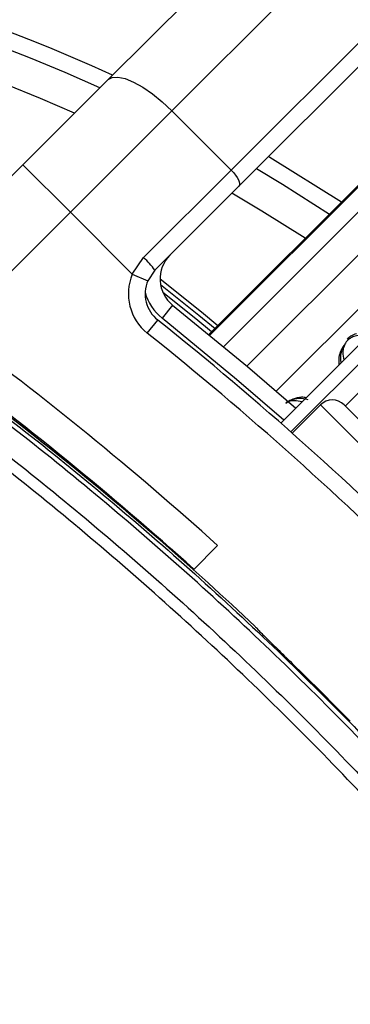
# Model space of a CAD drawing. Header units: millimetres. Extents: x 1591 to 17407, y 888 to 16227.
# Tile 37 of 78: x 3639 to 3678, y 10277 to 10394. Entities that reach past the tile are written whole.
import ezdxf

# ---------------------------------------------------------------- set-up
doc = ezdxf.new("R2010")
doc.units = ezdxf.units.MM
doc.layers.add('COMPONENT_GEOMETRY', color=7, linetype='Continuous')
doc.styles.add('SLDTEXTSTYLE1', font='TXT', dxfattribs={"width": 0.75})
doc.dimstyles.new('SLDDIMSTYLE0', dxfattribs={"dimtxt": 100, "dimasz": 6.604, "dimexe": 0, "dimexo": 0.0625, "dimgap": 25, "dimtad": 0, "dimtih": 1, "dimtoh": 1, "dimdec": 0, "dimlfac": 0.5, "dimrnd": 1e-09, "dimzin": 12, "dimdsep": 46, "dimtxsty": 'SLDTEXTSTYLE1', "dimsah": 1, "dimcen": 0.09, "dimadec": 0, "dimazin": 3, "dimtfac": 1, "dimtdec": 0, "dimtofl": 0, "dimtmove": 0, "dimatfit": 3, "dimfxl": 1, "dimfrac": 2, "dimtolj": 1, "dimtzin": 12, "dimarcsym": 0})

# ---------------------------------------------------------------- blocks, each defined once
blk = doc.blocks.new('_D')
at = {"layer": 'COMPONENT_GEOMETRY', "color": 7, "ltscale": 2}
for p, q in [((8879.1, 12946.13), (8879.1, 8407.68)), ((2657.77, 9298.99), (2657.77, 8407.68)), ((2657.77, 8414.03), (5620.66, 8414.03)), ((8879.1, 8414.03), (5916.21, 8414.03))]:
    blk.add_line(p, q, dxfattribs=at)
for points in [[(2657.77, 8414.03), (2664.37, 8413.02), (2664.37, 8415.05)], [(8879.1, 8414.03), (8872.5, 8415.05), (8872.5, 8413.02)]]:
    blk.add_solid(points, dxfattribs=at)
at = {"layer": 'COMPONENT_GEOMETRY', "color": 7, "ltscale": 2, "insert": (5620.66, 8463.56), "char_height": 100, "attachment_point": 1, "style": 'SLDTEXTSTYLE1'}
blk.add_mtext('3111', dxfattribs=at)

msp = doc.modelspace()

# ---------------------------------------------------------------- linework, layer by layer
at = {"color": 7, "linetype": 'Continuous', "lineweight": 25, "ltscale": 2}
for p, q in [((3649.23, 10387.06), (3709.21, 10447.04)), ((3716.8, 10443.32), (3656.82, 10383.34)), ((3663.89, 10376.27), (3723.87, 10436.24)), ((3724.8, 10434.35), (3664.82, 10374.37)), ((3639.07, 10376.91), (3649.23, 10387.06)), ((3656.82, 10383.34), (3644.73, 10371.25)), ((3663.89, 10376.27), (3656.82, 10383.34)), ((3685.35, 10380.77), (3661.25, 10356.68)), ((3624.61, 10362.45), (3639.07, 10376.91)), ((3639.07, 10376.91), (3644.73, 10371.25)), ((3653.46, 10365.84), (3663.89, 10376.27)), ((3664.82, 10374.37), (3654.81, 10364.36)), ((3644.73, 10371.25), (3630.72, 10357.24)), ((3652.11, 10363.87), (3644.73, 10371.25)), ((3652.11, 10363.87), (3653.46, 10365.84)), ((3652.11, 10363.87), (3653.95, 10363.09)), ((3654.81, 10364.36), (3653.95, 10363.09)), ((3656.92, 10360.19), (3655.67, 10358.63)), ((3669.8, 10346.12), (3683.72, 10360.03)), ((3671, 10345.06), (3685.98, 10360.03)), ((3653.89, 10356.84), (3655.14, 10358.4)), ((3677.49, 10348.15), (3682.73, 10353.39)), ((3674.52, 10348.29), (3671.15, 10344.92)), ((3710.16, 10315.48), (3677.35, 10348.29)), ((3659.39, 10328.63), (3662.27, 10331.52)), ((3658.42, 10329.6), (3658.33, 10329.57)), ((3658.64, 10329.3), (3658.7, 10329.35))]:
    msp.add_line(p, q, dxfattribs=at)
at = {"color": 8, "linetype": 'Continuous', "lineweight": 25, "ltscale": 2}
for p, q in [((3685.35, 10380.77), (3661.25, 10356.68)), ((3661.36, 10356.59), (3685.44, 10380.67)), ((3686.86, 10379.1), (3663, 10355.24)), ((3689.28, 10376.41), (3665.77, 10352.91)), ((3692.34, 10373.01), (3669.26, 10349.93)), ((3710.16, 10312.65), (3674.52, 10348.29))]:
    msp.add_line(p, q, dxfattribs=at)
at = {"color": 7, "linetype": 'Continuous', "lineweight": 25, "ltscale": 2, "flags": 128}
for points in [[(3649.23, 10387.06), (3649.72, 10387.33), (3650.4, 10387.37), (3651.26, 10387.19), (3652.26, 10386.77), (3653.35, 10386.16), (3654.51, 10385.36), (3655.68, 10384.41), (3656.82, 10383.34)], [(3668.36, 10377.91), (3668.49, 10377.83), (3677.05, 10372.48)], [(3666.9, 10376.45), (3670.02, 10374.58), (3675.61, 10371.04)], [(3663.89, 10376.27), (3664.16, 10375.99), (3664.4, 10375.69), (3664.6, 10375.4), (3664.75, 10375.13), (3664.85, 10374.88), (3664.9, 10374.67), (3664.89, 10374.49), (3664.82, 10374.37)], [(3672.72, 10368.15), (3667.55, 10371.4), (3663.98, 10373.52)], [(3655.42, 10363.32), (3660.35, 10359.37), (3662.32, 10357.75)], [(3656.92, 10360.19), (3665.83, 10352.86), (3671.59, 10347.9)]]:
    msp.add_lwpolyline(points, dxfattribs=at)
at = {"color": 8, "linetype": 'Continuous', "lineweight": 25, "ltscale": 2, "flags": 128}
for points in [[(3655.48, 10362.65), (3660.04, 10358.99), (3661.97, 10357.4)], [(3661.56, 10356.99), (3659.67, 10358.53), (3655.77, 10361.67)], [(3670.17, 10346.48), (3664.54, 10351.33), (3655.67, 10358.63)]]:
    msp.add_lwpolyline(points, dxfattribs=at)
at = {"color": 7, "linetype": 'Continuous', "lineweight": 25, "ltscale": 4}
for centre, radius, start, end in [((3565.77, 10203.9), 202, 90, 24.5732), ((3565.77, 10203.9), 202, 65.4268, 90), ((3565.77, 10203.9), 200, 65.6403, 24.3597), ((3565.77, 10203.9), 196, 66.0814, 23.9186), ((3659.42, 10363.31), 4, 135, 231.3565), ((3646.23, 10357.9), 10.74, 36.9661, 47.6623), ((3657.64, 10361.53), 6, 157.0417, 231.3565), ((3657.64, 10361.53), 4, 157.0417, 231.3565), ((3392.53, 10030.66), 400, 46.7191, 55.4908), ((3392.53, 10030.66), 400, 49.1474, 55.4908), ((3395.36, 10033.49), 416, 38.6435, 51.3565), ((3391.57, 10031.63), 404, 47.9276, 53.7036), ((3395.36, 10033.49), 414, 38.6435, 51.3565), ((3565.77, 10203.9), 150, 91.6933, 358.3067), ((3565.77, 10203.9), 149.82, 91.6649, 358.3351), ((3391.57, 10031.63), 400, 47.9569, 53.7036), ((3565.77, 10203.9), 147.82, 92.3895, 357.6105), ((3675.94, 10346.88), 2, 45, 135), ((3392.53, 10030.66), 399.86, 44.4268, 45.5732)]:
    msp.add_arc(centre, radius, start, end, dxfattribs=at)
at = {"color": 8, "linetype": 'Continuous', "lineweight": 25, "ltscale": 4}
msp.add_arc((3659.42, 10363.31), 6, 195.5484, 231.3565, dxfattribs=at)
at = {"color": 7, "linetype": 'Continuous', "lineweight": 25, "ltscale": 2}
for points, knots in [([(3618.99, 10360.05), (3622.68, 10357.46), (3633.76, 10349.68), (3651.45, 10335.59), (3671.54, 10317.36), (3689.99, 10298.1), (3706.93, 10278.09), (3716.92, 10264.12), (3721.92, 10257.13)], [0, 0, 0, 0, 0.092437, 0.27739, 0.463199, 0.648153, 0.823711, 1, 1, 1, 1]), ([(3721.46, 10256.81), (3716.48, 10263.77), (3706.51, 10277.72), (3689.6, 10297.7), (3671.18, 10316.93), (3651.12, 10335.13), (3633.46, 10349.21), (3622.37, 10357), (3618.68, 10359.59)], [0, 0, 0, 0, 0.17556, 0.351853, 0.536803, 0.721754, 0.907563, 1, 1, 1, 1]), ([(3617.01, 10357.13), (3620.69, 10354.54), (3631.75, 10346.78), (3649.42, 10332.7), (3669.46, 10314.47), (3687.72, 10295.34), (3704.37, 10275.62), (3714.11, 10261.97), (3719, 10255.14)], [0, 0, 0, 0, 0.09315, 0.279528, 0.466787, 0.653164, 0.82623, 1, 1, 1, 1]), ([(3678.81, 10356.76), (3678.59, 10356.68), (3678.19, 10356.55), (3677.87, 10356.26), (3677.73, 10356.13)], [0, 0, 0, 0, 0.582959, 1, 1, 1, 1]), ([(3717.85, 10254.35), (3713, 10261.13), (3703.29, 10274.74), (3686.71, 10294.39), (3668.52, 10313.44), (3648.55, 10331.61), (3630.95, 10345.64), (3619.89, 10353.4), (3616.22, 10355.98)], [0, 0, 0, 0, 0.173066, 0.346836, 0.533213, 0.71959, 0.906849, 1, 1, 1, 1]), ([(3677.35, 10355.41), (3677.31, 10355.35), (3677.15, 10355.06), (3676.9, 10354.33), (3676.87, 10353.67), (3676.97, 10353.3), (3676.98, 10353.29)], [0, 0, 0, 0, 0.081369, 0.39528, 0.980228, 1, 1, 1, 1]), ([(3673.07, 10348.9), (3672.7, 10348.99), (3672.07, 10349.13), (3671.16, 10348.92), (3670.62, 10348.69), (3670.42, 10348.52), (3670.38, 10348.49)], [0, 0, 0, 0, 0.4569207, 0.7678674, 0.9591521, 1, 1, 1, 1]), ([(3666.76, 10321.86), (3666.81, 10321.79), (3666.92, 10321.65), (3667.89, 10320.67), (3669.34, 10319.25), (3670.95, 10317.67), (3672.01, 10316.63), (3672.43, 10316.22)], [0, 0, 0, 0, 0.214577, 0.429187, 0.643791, 0.85845, 1, 1, 1, 1])]:
    msp.add_open_spline(points, degree=3, knots=knots, dxfattribs=at)
at = {"color": 8, "linetype": 'Continuous', "lineweight": 25, "ltscale": 2}
for points, knots in [([(3680.11, 10356.42), (3679.81, 10356.5), (3679.31, 10356.62), (3678.59, 10356.49), (3678.08, 10356.25), (3677.73, 10355.96), (3677.46, 10355.6), (3677.26, 10355.11), (3677.14, 10354.41), (3677.25, 10353.93), (3677.32, 10353.63)], [0, 0, 0, 0, 0.211131, 0.350207, 0.437597, 0.506092, 0.574437, 0.663676, 0.789162, 1, 1, 1, 1]), ([(3676.78, 10353.1), (3676.76, 10353.46), (3676.72, 10354.07), (3677.01, 10354.84), (3677.21, 10355.18), (3677.25, 10355.25)], [0, 0, 0, 0, 0.536909, 0.901806, 1, 1, 1, 1]), ([(3672.33, 10348.65), (3672.03, 10348.72), (3671.54, 10348.83), (3670.84, 10348.73), (3670.5, 10348.54), (3670.39, 10348.49)], [0, 0, 0, 0, 0.507087, 0.841264, 1, 1, 1, 1]), ([(3670.4, 10348.47), (3670.48, 10348.54), (3670.76, 10348.78), (3671.42, 10349.08), (3672.19, 10349.29), (3672.67, 10349.2), (3672.85, 10349.17)], [0, 0, 0, 0, 0.0974362, 0.3557539, 0.7519413, 1, 1, 1, 1])]:
    msp.add_open_spline(points, degree=3, knots=knots, dxfattribs=at)

# ---------------------------------------------------------------- dimensions: what is measured, and where the dimension line sits
at = {"layer": 'COMPONENT_GEOMETRY', "color": 7, "ltscale": 2}
dim = msp.add_linear_dim(base=(2657.77, 8414.03), p1=(8879.1, 12948.67), p2=(2657.77, 9301.53), dimstyle='SLDDIMSTYLE0', dxfattribs=at)
dim.commit()
dim.dimension.update_dxf_attribs({"geometry": '_D', "text_midpoint": (5768.44, 8414.03), "dimtype": 160})

doc.saveas('drawing.dxf')
